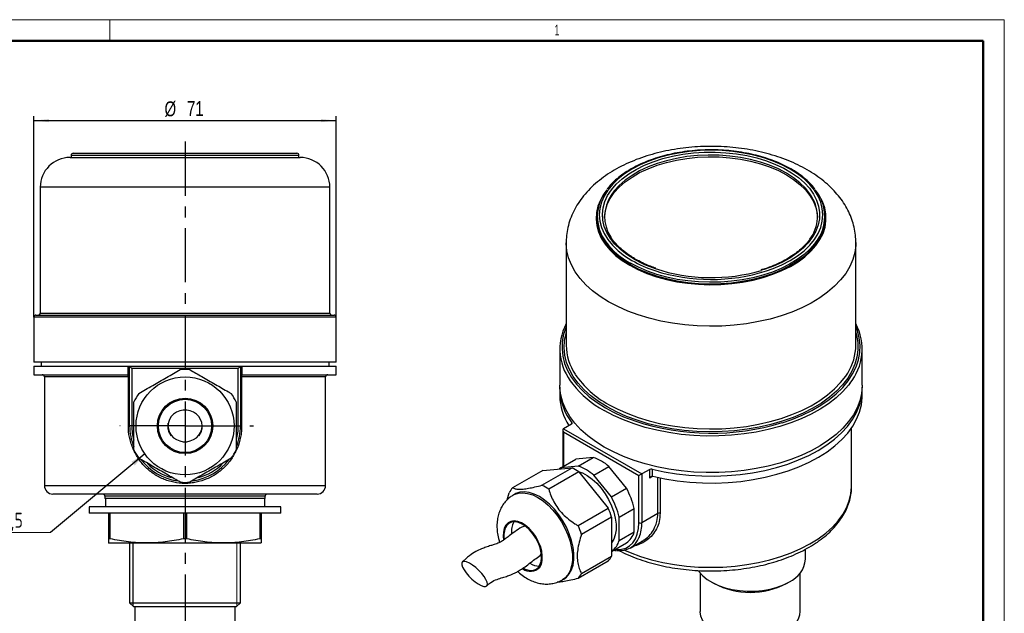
# Model space of a CAD drawing. Header units: millimetres. Extents: x 0 to 420, y 0 to 297.
# Tile 3 of 3: x 189 to 420, y 158 to 297. Entities that reach past the tile are written whole.
import ezdxf

# ---------------------------------------------------------------- set-up
doc = ezdxf.new("R2010")
doc.units = ezdxf.units.MM
doc.linetypes.add('CENTERX2', pattern=[20.32, 12.7, -2.54, 2.54, -2.54])
doc.layers.add('ОСЕВЫЕ', color=7, linetype='Continuous')
doc.layers.add('ОСНОВНОЙ', color=7, linetype='Continuous', lineweight=25)
doc.styles.add('SLDTEXTSTYLE2', font='TXT', dxfattribs={"width": 0.605})
doc.styles.add('SLDTEXTSTYLE4', font='TXT', dxfattribs={"width": 0.75})
doc.styles.add('SLDTEXTSTYLE5', font='TXT', dxfattribs={"width": 0.75, "bigfont": 'bigfont'})
doc.dimstyles.new('SLDDIMSTYLE0', dxfattribs={"dimtxt": 3.5, "dimasz": 3.556, "dimexe": 0, "dimexo": 0.0625, "dimgap": 0.875, "dimtad": 1, "dimdec": 0, "dimrnd": 1e-09, "dimzin": 12, "dimdsep": 46, "dimtxsty": 'SLDTEXTSTYLE4', "dimsah": 1, "dimcen": 0.09, "dimadec": 0, "dimazin": 3, "dimtfac": 1, "dimtdec": 0, "dimtofl": 0, "dimtmove": 0, "dimatfit": 3, "dimfxl": 0, "dimfrac": 2, "dimtolj": 1, "dimtzin": 12, "dimarcsym": 0})
doc.dimstyles.new('SLDDIMSTYLE1', dxfattribs={"dimtxt": 0.18, "dimasz": 3.556, "dimexe": 0, "dimexo": 0.0625, "dimgap": 0, "dimtad": 0, "dimtih": 1, "dimtoh": 1, "dimdec": 0, "dimrnd": 1e-09, "dimzin": 0, "dimdsep": 46, "dimtxsty": 'Standard', "dimsah": 1, "dimcen": 0.09, "dimadec": 0, "dimazin": 0, "dimtfac": 3.556, "dimtdec": 0, "dimtofl": 0, "dimtmove": 0, "dimatfit": 3, "dimfxl": 0, "dimfrac": 2, "dimtolj": 1, "dimtzin": 0, "dimarcsym": 0})

# ---------------------------------------------------------------- blocks, each defined once
blk = doc.blocks.new('_D_5')
at = {"layer": 'ОСЕВЫЕ'}
for p, q in [((192.18, 227.16), (192.18, 274.32)), ((192.18, 273.32), (263.18, 273.32)), ((263.18, 227.16), (263.18, 274.32))]:
    blk.add_line(p, q, dxfattribs=at)
for points in [[(192.18, 273.32), (195.73, 272.94), (195.73, 273.7)], [(263.18, 273.32), (259.62, 273.7), (259.62, 272.94)]]:
    blk.add_solid(points, dxfattribs=at)
at = {"layer": 'ОСЕВЫЕ', "char_height": 3.5, "attachment_point": 1, "style": 'SLDTEXTSTYLE4'}
for s, insert in [('%%c', (222.86, 277.83)), ('71', (228.14, 277.89))]:
    blk.add_mtext(s, dxfattribs=dict(at, insert=insert))
blk = doc.blocks.new('SW_NOTE_0_2')
at = {"color": 0, "linetype": 'Continuous', "lineweight": 0}
blk.add_line((-18.34, 0), (0, 0), dxfattribs=at)
at = {"color": 0, "linetype": 'Continuous', "lineweight": 0, "insert": (-18.72, 4.65), "char_height": 3.5, "attachment_point": 1, "style": 'SLDTEXTSTYLE5'}
blk.add_mtext('М20х1,5', dxfattribs=at)

msp = doc.modelspace()

# ---------------------------------------------------------------- linework, layer by layer
at = {"color": 7, "linetype": 'Continuous', "lineweight": 18}
for p, q in [((0, 297), (420, 297)), ((420, 297), (420, 0)), ((239.86, 159.34), (239.86, 174.16))]:
    msp.add_line(p, q, dxfattribs=at)
at = {"color": 7, "linetype": 'Continuous', "lineweight": 50}
for p, q in [((415, 292), (20, 292)), ((415, 5), (415, 292))]:
    msp.add_line(p, q, dxfattribs=at)
at = {"color": 7, "linetype": 'Continuous', "lineweight": 25}
for p, q in [((200.68, 264.66), (227.68, 264.66)), ((200.93, 265.16), (200.93, 264.66)), ((201.43, 265.66), (227.68, 265.66)), ((227.68, 265.66), (253.93, 265.66)), ((227.68, 264.66), (254.68, 264.66)), ((254.43, 264.66), (254.43, 265.16)), ((193.68, 257.66), (193.68, 228.16)), ((261.68, 228.16), (261.68, 257.66)), ((324.41, 250.8), (324.41, 250.39)), ((377.91, 250.39), (377.91, 250.8)), ((317.16, 244.67), (317.16, 220.59)), ((385.16, 220.59), (385.16, 244.67)), ((192.18, 227.16), (192.18, 216.66)), ((192.68, 227.66), (227.68, 227.66)), ((227.68, 227.66), (262.68, 227.66)), ((263.18, 216.66), (263.18, 227.16)), ((315.66, 219.77), (315.66, 211.2)), ((386.66, 211.2), (386.66, 219.77)), ((227.68, 216.66), (192.18, 216.66)), ((192.18, 215.66), (192.18, 213.66)), ((192.18, 215.66), (214.36, 215.66)), ((193.88, 216.66), (193.88, 215.66)), ((214.36, 213.63), (214.36, 215.66)), ((214.36, 215.66), (214.68, 215.66)), ((214.68, 201.66), (214.68, 215.66)), ((214.68, 215.66), (215.18, 215.16)), ((214.68, 215.66), (240.68, 215.66)), ((215.18, 215.16), (215.18, 201.66)), ((240.18, 215.16), (215.18, 215.16)), ((263.18, 216.66), (227.68, 216.66)), ((240.68, 215.66), (240.18, 215.16)), ((240.18, 201.66), (240.18, 215.16)), ((240.68, 215.66), (240.68, 201.66)), ((240.68, 215.66), (240.99, 215.66)), ((240.99, 215.66), (240.99, 213.63)), ((240.99, 215.66), (263.18, 215.66)), ((261.48, 215.66), (261.48, 216.66)), ((263.18, 213.66), (263.18, 215.66)), ((192.18, 213.66), (214.18, 213.66)), ((194.68, 213.16), (194.68, 187.66)), ((214.38, 201.66), (214.38, 213.16)), ((214.68, 213.16), (214.38, 213.16)), ((240.97, 213.16), (240.68, 213.16)), ((240.97, 213.16), (240.97, 201.66)), ((241.18, 213.66), (263.18, 213.66)), ((260.68, 187.66), (260.68, 213.16)), ((315.66, 210.38), (315.66, 208.75)), ((386.66, 208.75), (386.66, 210.38)), ((214.38, 201.66), (214.68, 201.66)), ((215.18, 201.66), (214.68, 201.66)), ((240.18, 201.66), (240.68, 201.66)), ((240.97, 201.66), (240.68, 201.66)), ((318.37, 202.06), (316.51, 200.99)), ((384.16, 187.52), (384.16, 201.19)), ((316.36, 200.67), (316.36, 192.13)), ((316.51, 200.99), (334.89, 190.38)), ((334.19, 189.97), (316.51, 200.17)), ((323.51, 194.26), (319.41, 193.89)), ((319.98, 192.21), (323.51, 194.26)), ((315.87, 191.85), (319.41, 193.89)), ((319.98, 192.21), (315.87, 191.85)), ((323.65, 190.1), (327.18, 192.14)), ((331.29, 187.03), (327.18, 192.14)), ((311.65, 191.21), (304.58, 187.12)), ((311.46, 187.74), (318.54, 191.82)), ((311.65, 191.21), (318.54, 191.82)), ((320.14, 190.9), (313.07, 186.81)), ((320.14, 190.9), (327.02, 182.34)), ((327.76, 184.99), (323.65, 190.1)), ((334.19, 178.95), (334.19, 189.97)), ((336.75, 191.45), (334.89, 190.38)), ((334.89, 190.38), (334.89, 178.95)), ((336.75, 189.41), (336.75, 191.45)), ((337.3, 191.51), (337.3, 189.85)), ((258.68, 185.66), (196.68, 185.66)), ((208.88, 185.16), (208.88, 184.66)), ((246.48, 184.66), (246.48, 185.16)), ((303.27, 184.28), (303.78, 185.98)), ((305.1, 185.64), (304.75, 185.44)), ((327.76, 184.99), (331.29, 187.03)), ((205.18, 182.66), (205.18, 181.16)), ((250.18, 182.66), (205.18, 182.66)), ((246.48, 184.66), (208.88, 184.66)), ((208.98, 184.66), (208.98, 182.66)), ((246.38, 182.66), (246.38, 184.66)), ((250.18, 181.16), (250.18, 182.66)), ((250.18, 181.16), (205.18, 181.16)), ((209.73, 181.16), (209.73, 175.16)), ((210.13, 175.16), (210.13, 181.16)), ((227.28, 181.16), (227.28, 175.16)), ((228.08, 175.16), (228.08, 181.16)), ((245.23, 181.16), (245.23, 175.16)), ((245.63, 175.16), (245.63, 181.16)), ((319.95, 178.25), (327.02, 182.34)), ((329.59, 180.26), (333.13, 182.3)), ((333.13, 176.82), (333.13, 182.3)), ((338.67, 181.13), (334.89, 178.95)), ((327.82, 180.27), (320.75, 176.19)), ((327.82, 180.27), (327.82, 171.09)), ((329.59, 174.78), (329.59, 180.26)), ((329.59, 174.78), (333.13, 176.82)), ((210.13, 175.16), (209.73, 175.16)), ((209.73, 174.18), (209.78, 174.16)), ((245.58, 174.16), (209.78, 174.16)), ((214.68, 174.16), (214.68, 160.16)), ((228.08, 175.16), (227.28, 175.16)), ((240.68, 160.16), (240.68, 174.16)), ((245.63, 175.16), (245.23, 175.16)), ((327.82, 172.21), (331.29, 174.21)), ((332.2, 172.99), (334.95, 174.58)), ((320.75, 167.01), (327.82, 171.09)), ((373.35, 170.37), (373.35, 172.74)), ((327.02, 169.95), (319.95, 165.87)), ((348.6, 167.16), (348.6, 158.12)), ((372.1, 158.12), (372.1, 167.16)), ((316.25, 165.52), (316.6, 165.72)), ((351.16, 165.06), (351.86, 164.65)), ((368.84, 164.65), (369.54, 165.06)), ((214.68, 160.16), (215.68, 159.16)), ((214.68, 160.16), (240.68, 160.16)), ((239.68, 159.16), (240.68, 160.16)), ((239.68, 159.16), (215.68, 159.16)), ((215.93, 159.16), (215.93, 145.16)), ((239.43, 145.16), (239.43, 159.16))]:
    msp.add_line(p, q, dxfattribs=at)
at = {"color": 8, "linetype": 'Continuous', "lineweight": 25}
for p, q in [((227.68, 265.16), (200.93, 265.16)), ((254.43, 265.16), (227.68, 265.16)), ((227.68, 257.66), (193.68, 257.66)), ((261.68, 257.66), (227.68, 257.66)), ((227.68, 227.16), (192.18, 227.16)), ((193.68, 228.16), (227.68, 228.16)), ((227.68, 228.16), (261.68, 228.16)), ((263.18, 227.16), (227.68, 227.16)), ((214.38, 213.16), (194.68, 213.16)), ((260.68, 213.16), (240.97, 213.16)), ((318.47, 202.15), (318.47, 202.38)), ((316.51, 200.17), (316.51, 192.22)), ((337.49, 189.83), (336.75, 189.41)), ((338.67, 181.13), (338.67, 189.56)), ((194.68, 187.66), (260.68, 187.66)), ((339.21, 189.45), (339.21, 181.19)), ((246.48, 185.16), (208.88, 185.16))]:
    msp.add_line(p, q, dxfattribs=at)
at = {"color": 8, "linetype": 'Continuous', "lineweight": 25, "flags": 128}
for points in [[(364.14, 238.04), (365.74, 238.61), (367.81, 239.49), (369.72, 240.49), (371.45, 241.59), (372.98, 242.79), (374.31, 244.06), (375.41, 245.41), (376.28, 246.81), (376.9, 248.25), (377.28, 249.72), (377.41, 251.21), (377.28, 252.69), (376.9, 254.16), (376.28, 255.61), (375.41, 257.01), (374.31, 258.35), (372.98, 259.63), (371.45, 260.82), (369.72, 261.92), (367.81, 262.92), (365.74, 263.81), (363.53, 264.57), (361.2, 265.21), (358.78, 265.71), (356.28, 266.07), (353.73, 266.29), (351.16, 266.36), (348.58, 266.29), (346.04, 266.07), (343.54, 265.71), (341.11, 265.21), (338.78, 264.57), (336.57, 263.81), (334.5, 262.92), (332.6, 261.92), (330.87, 260.82), (329.33, 259.63), (328.01, 258.35), (326.91, 257.01), (326.04, 255.61), (325.41, 254.16), (325.03, 252.69), (324.91, 251.21), (325.03, 249.72), (325.41, 248.25), (326.04, 246.81), (326.91, 245.41), (328.01, 244.06), (329.33, 242.79), (330.87, 241.59), (332.6, 240.49), (332.6, 240.49)], [(333.13, 240.8), (331.42, 241.89), (329.91, 243.07), (328.61, 244.33), (327.54, 245.66), (326.7, 247.04), (326.1, 248.47), (325.75, 249.92), (325.66, 251.39), (325.82, 252.85), (326.23, 254.3), (326.89, 255.72), (327.79, 257.09), (328.92, 258.41), (330.27, 259.65), (331.83, 260.81), (333.58, 261.87), (335.51, 262.83), (337.59, 263.67), (339.81, 264.39), (342.14, 264.98), (344.56, 265.43), (347.04, 265.73), (349.57, 265.9), (352.11, 265.92), (354.64, 265.79), (357.14, 265.52), (359.58, 265.1), (361.93, 264.55), (364.18, 263.86), (366.3, 263.05), (368.27, 262.12), (370.07, 261.08), (371.67, 259.95), (373.08, 258.73), (374.27, 257.43), (375.23, 256.07), (375.95, 254.66), (376.42, 253.22), (376.64, 251.76), (376.61, 250.29), (376.32, 248.83), (375.79, 247.4), (375.01, 246), (373.99, 244.65), (372.75, 243.37), (371.29, 242.17), (369.63, 241.06), (367.79, 240.05), (365.78, 239.15), (363.63, 238.37), (363.02, 238.18)], [(374.84, 255.42), (374.37, 256.15), (373.32, 257.48), (372.03, 258.74), (370.53, 259.92), (368.84, 261), (366.96, 261.98), (364.91, 262.85), (362.73, 263.59), (360.43, 264.2), (358.04, 264.67), (355.57, 265), (353.06, 265.19), (350.52, 265.23), (348, 265.11), (345.51, 264.86), (343.07, 264.45), (340.72, 263.91), (338.48, 263.24), (336.36, 262.43), (334.4, 261.51), (332.61, 260.47), (331.01, 259.34), (329.61, 258.12), (328.44, 256.82), (327.74, 255.85)], [(326.02, 256.08), (325.19, 254.67), (324.6, 253.2), (324.25, 251.71), (324.16, 250.2), (324.32, 248.7), (324.73, 247.21), (325.38, 245.75), (326.28, 244.34), (327.4, 242.98), (328.75, 241.69), (330.31, 240.48), (332.07, 239.37)], [(332.07, 239.37), (334, 238.36), (336.09, 237.46), (338.32, 236.68), (340.67, 236.03), (343.13, 235.51), (345.65, 235.13), (348.23, 234.9), (350.83, 234.8), (353.44, 234.86), (356.02, 235.06), (358.56, 235.4), (361.04, 235.88), (363.42, 236.5), (365.68, 237.25), (367.81, 238.12), (369.78, 239.11), (371.58, 240.2), (373.19, 241.38), (374.59, 242.65), (375.78, 243.99), (376.73, 245.39), (377.45, 246.84), (377.92, 248.32), (378.14, 249.83), (378.11, 251.33), (377.83, 252.83), (377.29, 254.3), (376.52, 255.74), (376.3, 256.08)], [(327.12, 230.8), (325.14, 232.04), (323.35, 233.38), (321.77, 234.8), (320.41, 236.29), (319.28, 237.85), (318.38, 239.46), (317.72, 241.1), (317.32, 242.78), (317.16, 244.46), (317.16, 244.66)], [(385.16, 244.67), (385.14, 244.04), (384.92, 242.36), (384.45, 240.69), (383.73, 239.05), (382.78, 237.46), (381.58, 235.91), (380.17, 234.44), (378.53, 233.04), (376.7, 231.72), (374.68, 230.5), (372.48, 229.39), (370.12, 228.38), (367.63, 227.5), (365.01, 226.75), (362.29, 226.13), (359.49, 225.64), (356.62, 225.3), (353.72, 225.1), (350.79, 225.05), (347.87, 225.14), (344.97, 225.37), (342.12, 225.75), (339.34, 226.27), (336.64, 226.93), (334.05, 227.71), (331.59, 228.62), (329.27, 229.65), (327.12, 230.8)], [(375.64, 244.57), (375.55, 244.46), (374.38, 243.13), (372.99, 241.87), (371.39, 240.7), (369.61, 239.62), (367.65, 238.64), (365.55, 237.78), (363.3, 237.04), (360.94, 236.43), (358.5, 235.95), (355.98, 235.61), (353.42, 235.41), (350.83, 235.36), (348.25, 235.45), (345.7, 235.68), (343.2, 236.06), (340.77, 236.57), (338.44, 237.21), (336.23, 237.98), (334.16, 238.88), (332.24, 239.88)], [(317.16, 224.97), (317.11, 224.85), (316.54, 223.17), (316.23, 221.46), (316.17, 219.75), (316.35, 218.04), (316.79, 216.34), (317.48, 214.67), (318.41, 213.04), (319.58, 211.47), (320.97, 209.95), (322.58, 208.51), (324.4, 207.15), (326.41, 205.89)], [(367.85, 202.42), (370.14, 203.2), (372.56, 204.19), (374.83, 205.3), (376.93, 206.51), (378.85, 207.82), (380.56, 209.22), (382.07, 210.7), (383.35, 212.25), (384.4, 213.85), (385.21, 215.5), (385.77, 217.19), (386.09, 218.89), (386.15, 220.61), (385.96, 222.32), (385.52, 224.01), (385.16, 224.97)], [(326.76, 206.1), (324.76, 207.36), (322.94, 208.72), (321.34, 210.16), (319.96, 211.67), (318.81, 213.25), (317.9, 214.89), (317.23, 216.56), (316.82, 218.25), (316.66, 219.96), (316.76, 221.68), (317.11, 223.38), (317.16, 223.56)], [(385.16, 223.56), (385.32, 222.95), (385.61, 221.25), (385.64, 219.54), (385.42, 217.83), (384.94, 216.14), (384.21, 214.47), (383.24, 212.85), (382.03, 211.29), (380.59, 209.79), (378.94, 208.37), (377.08, 207.03), (375.02, 205.8), (372.79, 204.66), (370.4, 203.65), (367.87, 202.75), (365.21, 201.99), (362.45, 201.36), (359.61, 200.87), (356.7, 200.52), (353.75, 200.32), (350.79, 200.26), (347.82, 200.35), (344.88, 200.59), (341.99, 200.98), (339.16, 201.5), (336.43, 202.17), (333.8, 202.97), (331.3, 203.89), (328.95, 204.94), (326.76, 206.1)], [(327.12, 206.71), (329.27, 205.57), (331.59, 204.54), (334.05, 203.62), (336.64, 202.84), (339.34, 202.18), (342.12, 201.66), (344.97, 201.29), (347.87, 201.05), (350.79, 200.96), (353.72, 201.01), (356.62, 201.21), (359.49, 201.56), (362.29, 202.04), (365.01, 202.66), (367.63, 203.41), (370.12, 204.3), (372.48, 205.3), (374.68, 206.41), (376.7, 207.63), (378.53, 208.95), (380.17, 210.35), (381.58, 211.83), (382.78, 213.37), (383.23, 214.07)], [(383.71, 211.59), (383.44, 211.24), (382.09, 209.71), (380.52, 208.25), (378.75, 206.87), (376.78, 205.59), (374.63, 204.4), (372.32, 203.32), (369.86, 202.35), (367.27, 201.51), (364.57, 200.8), (361.77, 200.21), (358.9, 199.77), (355.98, 199.47), (353.02, 199.3), (350.04, 199.29), (347.08, 199.41), (344.14, 199.68), (341.25, 200.09), (338.44, 200.64), (335.71, 201.32), (333.09, 202.13), (330.59, 203.06), (328.24, 204.12), (326.06, 205.28)], [(330.87, 172.49), (332.21, 171.92), (334.63, 171.03), (337.18, 170.26), (339.83, 169.62), (342.56, 169.12), (345.36, 168.76), (348.21, 168.54), (351.07, 168.47), (353.94, 168.53), (356.79, 168.75), (359.59, 169.1), (362.33, 169.59), (364.99, 170.22), (367.54, 170.98), (369.96, 171.86), (372.25, 172.86), (374.37, 173.98), (376.32, 175.19), (378.08, 176.5), (379.64, 177.89), (380.98, 179.36), (382.09, 180.88), (382.97, 182.46), (383.62, 184.08), (384.01, 185.72), (384.16, 187.37), (384.16, 187.52)], [(304.75, 185.43), (304.97, 185.55), (305.92, 185.88), (306.97, 185.97), (308.1, 185.83), (309.29, 185.46), (310.5, 184.87), (311.71, 184.06), (312.9, 183.07), (314.03, 181.9), (315.08, 180.59), (316.03, 179.17), (316.86, 177.66), (317.54, 176.11), (318.07, 174.54), (318.43, 172.99), (318.61, 171.5), (318.61, 170.09), (318.43, 168.81), (318.07, 167.68), (317.54, 166.72)], [(310.94, 168.48), (311.32, 169.22), (311.52, 170.11), (311.55, 171.13), (311.4, 172.25), (311.09, 173.4), (310.61, 174.56), (309.99, 175.68), (309.26, 176.71), (308.44, 177.61), (307.56, 178.35), (306.66, 178.9), (305.77, 179.25), (304.93, 179.37), (304.17, 179.26), (303.51, 178.93), (302.98, 178.39), (302.61, 177.65), (302.41, 176.76), (302.38, 175.74), (302.47, 174.9)], [(328.64, 172.68), (329.02, 172.64), (330.13, 172.7), (331.14, 172.99), (332.03, 173.51), (332.78, 174.24), (333.39, 175.17), (333.83, 176.28), (334.1, 177.55), (334.19, 178.95)], [(317.54, 166.72), (316.86, 165.95), (316.25, 165.52)]]:
    msp.add_lwpolyline(points, dxfattribs=at)
at = {"color": 7, "linetype": 'Continuous', "lineweight": 25, "flags": 128}
for points in [[(326.16, 250.59), (326.17, 250.76), (326.36, 252.21), (326.8, 253.65), (327.5, 255.06), (328.44, 256.42), (329.61, 257.71), (331.01, 258.93), (332.61, 260.07), (334.4, 261.1), (336.36, 262.02), (338.48, 262.83), (340.72, 263.5), (343.07, 264.05), (345.51, 264.45), (348, 264.71), (350.52, 264.82), (353.06, 264.78), (355.57, 264.6), (358.04, 264.27), (360.43, 263.79), (362.73, 263.18), (364.91, 262.44), (366.96, 261.58), (368.84, 260.6), (370.53, 259.51), (372.03, 258.33), (373.32, 257.07), (374.37, 255.74), (375.19, 254.36), (375.77, 252.94), (376.09, 251.49), (376.16, 250.59)], [(332.24, 239.47), (330.51, 240.58), (328.96, 241.77), (327.62, 243.05), (326.51, 244.39), (325.62, 245.8), (324.97, 247.24), (324.57, 248.71), (324.41, 250.2), (324.41, 250.39)], [(377.91, 250.39), (377.89, 249.83), (377.67, 248.34), (377.21, 246.88), (376.5, 245.44), (375.55, 244.05), (374.38, 242.72), (372.99, 241.46), (371.39, 240.29), (369.61, 239.21), (367.65, 238.23), (365.55, 237.37), (363.3, 236.63), (360.94, 236.02), (358.5, 235.54), (355.98, 235.2), (353.42, 235), (350.83, 234.95), (348.25, 235.04), (345.7, 235.27), (343.2, 235.65), (340.77, 236.16), (338.44, 236.8), (336.23, 237.58), (334.16, 238.47), (332.24, 239.47)], [(214.38, 213.16), (214.37, 213.26), (214.36, 213.36), (214.34, 213.44), (214.32, 213.52), (214.29, 213.58), (214.25, 213.63), (214.22, 213.65), (214.18, 213.66)], [(240.97, 213.16), (240.98, 213.26), (240.99, 213.36), (241.01, 213.44), (241.03, 213.52), (241.06, 213.58), (241.1, 213.63), (241.14, 213.65), (241.18, 213.66)], [(326.06, 196.7), (324.04, 197.97), (322.22, 199.32), (320.6, 200.76), (319.2, 202.28), (318.02, 203.85), (317.07, 205.48), (316.36, 207.15), (315.89, 208.84), (315.68, 210.55), (315.66, 211.2)], [(386.66, 211.2), (386.66, 210.98), (386.5, 209.27), (386.1, 207.57), (385.45, 205.89), (384.56, 204.25), (383.44, 202.67), (382.09, 201.14), (380.52, 199.68), (378.75, 198.3), (376.78, 197.01), (374.63, 195.82), (372.32, 194.74), (369.86, 193.78), (367.27, 192.94), (364.57, 192.22), (361.77, 191.64), (358.9, 191.2), (355.98, 190.89), (353.02, 190.73), (350.04, 190.71), (347.08, 190.84), (344.14, 191.11), (341.25, 191.52), (338.44, 192.06), (335.71, 192.75), (333.09, 193.56), (330.59, 194.49), (328.24, 195.54), (326.06, 196.7)], [(337.3, 191.51), (340.12, 190.9), (343.02, 190.43), (345.98, 190.11), (348.97, 189.92), (351.98, 189.89), (354.98, 190.01), (357.96, 190.27), (360.89, 190.67), (363.75, 191.22), (366.51, 191.9), (369.17, 192.72), (371.7, 193.67), (374.08, 194.73), (376.29, 195.91), (378.33, 197.19), (380.17, 198.57), (381.79, 200.03), (383.2, 201.56), (384.38, 203.16), (385.32, 204.81), (386.02, 206.5), (386.46, 208.22), (386.65, 209.96), (386.65, 210.79)], [(337.49, 189.83), (340.31, 189.23), (343.2, 188.77), (346.16, 188.46), (349.15, 188.29), (352.15, 188.26), (355.15, 188.38), (358.12, 188.65), (361.04, 189.06), (363.88, 189.61), (366.64, 190.3), (369.29, 191.13), (371.8, 192.07), (374.17, 193.14), (376.37, 194.32), (378.4, 195.6), (380.22, 196.98), (381.84, 198.44), (383.24, 199.98), (384.41, 201.57), (385.34, 203.22), (386.03, 204.91), (386.47, 206.63), (386.65, 208.36), (386.66, 208.75)], [(223.68, 201.66), (223.76, 200.89), (224.02, 200.15), (224.44, 199.48), (225, 198.9), (225.68, 198.44), (226.44, 198.12), (227.26, 197.96), (228.09, 197.96), (228.91, 198.12), (229.68, 198.44), (230.35, 198.9), (230.91, 199.48), (231.33, 200.15), (231.59, 200.89), (231.68, 201.66), (231.59, 202.44), (231.33, 203.18), (230.91, 203.85), (230.35, 204.43), (229.68, 204.89), (228.91, 205.2), (228.09, 205.36), (227.26, 205.36), (226.44, 205.2), (225.68, 204.89), (225, 204.43), (224.44, 203.85), (224.02, 203.18), (223.76, 202.44), (223.68, 201.66)], [(318.47, 202.38), (318.5, 202.34), (318.51, 202.3), (318.51, 202.25), (318.5, 202.21), (318.48, 202.17), (318.45, 202.13), (318.42, 202.1), (318.37, 202.06)], [(315.87, 191.85), (315.56, 191.62), (315.47, 191.55)], [(320.11, 190.92), (320.96, 190.61), (322.1, 190), (323.23, 189.19), (324.32, 188.19), (325.35, 187.04), (326.28, 185.75), (327.11, 184.37), (327.79, 182.92), (328.32, 181.45), (328.68, 180), (328.86, 178.6), (328.86, 177.28), (328.68, 176.09), (328.32, 175.05), (327.82, 174.24)], [(316.6, 165.72), (317.21, 166.16), (317.89, 166.92), (318.42, 167.88), (318.78, 169.01), (318.96, 170.3), (318.96, 171.7), (318.78, 173.19), (318.42, 174.74), (317.89, 176.31), (317.21, 177.86), (316.38, 179.37), (315.43, 180.79), (314.38, 182.1), (313.25, 183.27), (312.06, 184.27), (310.85, 185.07), (309.64, 185.67), (308.46, 186.04), (307.32, 186.18), (306.27, 186.08), (305.32, 185.76), (305.1, 185.64)], [(307.11, 168.25), (307.56, 168.03), (308.43, 167.77), (309.24, 167.75), (309.95, 167.95), (310.55, 168.38), (310.99, 169.02), (311.28, 169.83), (311.38, 170.8), (311.31, 171.87), (311.05, 173.01), (310.63, 174.16), (310.06, 175.29), (309.36, 176.33), (308.57, 177.26), (307.71, 178.04), (306.81, 178.62), (305.93, 178.99), (305.08, 179.14), (304.32, 179.05), (303.66, 178.73), (303.14, 178.2), (303.14, 178.2)], [(307.62, 178.1), (307.22, 178.09), (306.72, 177.92)], [(310.74, 170.99), (311.02, 171.22), (311.33, 171.67)], [(292.82, 168.54), (293.17, 167.88), (293.67, 167.16), (294.3, 166.42), (295.01, 165.72), (295.76, 165.09), (296.51, 164.57), (297.2, 164.2), (297.79, 164), (298.25, 163.98), (298.55, 164.15), (298.66, 164.49), (298.58, 164.98), (298.32, 165.59), (297.9, 166.28), (297.33, 167.02), (296.65, 167.74), (295.91, 168.42), (295.16, 168.99), (294.43, 169.44), (293.79, 169.73), (293.26, 169.84), (292.88, 169.76), (292.67, 169.51), (292.65, 169.09), (292.82, 168.54)], [(348.21, 167.68), (348.38, 167.44), (349.21, 166.5), (350.25, 165.65), (351.48, 164.88), (352.89, 164.22), (354.45, 163.68), (356.12, 163.27), (357.87, 163), (359.67, 162.87), (361.48, 162.89), (363.27, 163.06), (365.01, 163.36), (366.65, 163.8), (368.17, 164.37), (369.54, 165.06)], [(368.66, 153.32), (367.36, 152.68), (365.91, 152.15), (364.35, 151.74), (362.69, 151.47), (360.99, 151.35), (359.28, 151.37), (357.59, 151.53), (355.95, 151.83), (354.41, 152.27), (353, 152.83), (351.74, 153.5), (350.67, 154.27), (349.8, 155.13), (349.16, 156.05), (348.76, 157.01), (348.6, 158), (348.6, 158.12)]]:
    msp.add_lwpolyline(points, dxfattribs=at)
at = {"color": 7, "linetype": 'Continuous', "lineweight": 25}
for radius in [11.5, 6.5, 6.25]:
    msp.add_circle((227.68, 201.66), radius, dxfattribs=at)
for centre, radius, start, end in [((200.68, 257.66), 7, 90, 180), ((201.43, 265.16), 0.5, 90, 180), ((253.93, 265.16), 0.5, 0, 90), ((254.68, 257.66), 7, 0, 90), ((334.24, 250.81), 9.79, 140.1516, 217.3387), ((368.05, 250.8), 9.81, 320.5891, 39.7114), ((335.11, 250.8), 8.93, 145.622, 212.7923), ((367.18, 250.78), 8.95, 323.5919, 31.1983), ((351.16, 279.07), 43.04, 252.1445, 287.5582), ((351.18, 278.23), 41.77, 251.6833, 286.4713), ((192.68, 227.16), 0.5, 90, 180), ((193.18, 228.16), 0.5, 270, 0), ((262.18, 228.16), 0.5, 180, 270), ((262.68, 227.16), 0.5, 0, 90), ((328.53, 219.72), 12.84, 152.402, 220.0991), ((373.8, 219.72), 12.82, 320.6308, 27.6091), ((329.84, 220.79), 12.68, 180.9049, 213.6294), ((372.73, 220.72), 12.43, 327.64, 359.3786), ((194.18, 213.16), 0.5, 0, 90), ((214.18, 213.16), 0.5, 0, 67.9757), ((227.68, 201.66), 13.25, 85.0876, 94.9124), ((241.18, 213.16), 0.5, 112.0243, 180), ((261.18, 213.16), 0.5, 90, 180), ((329.12, 210.61), 13.46, 179.2468, 217.7034), ((227.68, 201.66), 13.25, 145.0876, 154.9124), ((227.68, 201.66), 13.25, 25.0876, 34.9124), ((328.88, 208.95), 13.23, 180.9027, 213.0745), ((227.68, 201.66), 13, 180, 202.2945), ((227.68, 201.66), 13, 338.1883, 0), ((351.18, 257.17), 57.23, 251.7542, 286.9374), ((227.68, 201.66), 13.25, 205.0876, 214.9124), ((227.68, 201.66), 13.25, 325.0876, 334.9124), ((320.07, 184.05), 10.77, 48.6576, 71.3478), ((227.68, 201.66), 13, 217.6487, 261.7161), ((227.68, 201.66), 13, 278.1055, 322.2865), ((316.53, 182.01), 10.77, 48.6576, 71.3478), ((313.12, 180.58), 12.48, 55.7454, 64.26), ((337.11, 190.76), 0.78, 75.682, 117.1375), ((196.68, 187.66), 2, 180, 270), ((227.68, 201.66), 13.25, 265.0876, 274.9124), ((258.68, 187.66), 2, 270, 0), ((306.04, 176.5), 12.48, 55.7454, 64.26), ((208.38, 185.16), 0.5, 0, 90), ((246.98, 185.16), 0.5, 90, 180), ((308.52, 183.5), 5.35, 137.4038, 152.3948), ((311.67, 176.02), 18.42, 13.2882, 29.1231), ((315.2, 178.06), 18.42, 13.2882, 29.1231), ((307.5, 173.57), 21.4, 18.235, 24.1764), ((339.03, 180.43), 0.778, 76.677, 117.1745), ((307.1, 175.92), 4.58, 150.1451, 191.1387), ((308.81, 176.98), 4.51, 151.4521, 188.0313), ((300.43, 169.49), 21.4, 18.235, 24.1764), ((334.54, 179.63), 0.769, 242.6097, 297.3903), ((328.58, 178.06), 4.71, 305.1081, 344.6905), ((325.03, 176.03), 4.73, 306.219, 344.6458), ((329.79, 177.18), 4.8, 261.3164, 339.6466), ((323.08, 173.57), 5.35, 317.4038, 332.3948), ((310.83, 172.75), 3.99, 236.6831, 270.2562), ((366.88, 170.99), 6.5, 294.1883, 354.4916), ((316.01, 169.49), 5.35, 317.4038, 332.3948), ((360.35, 180.92), 18.34, 242.4426, 297.552), ((366.29, 158.66), 5.83, 293.9438, 354.7361)]:
    msp.add_arc(centre, radius, start, end, dxfattribs=at)
at = {"color": 8, "linetype": 'Continuous', "lineweight": 25}
for centre, radius, start, end in [((340.66, 255.49), 17.74, 216.7773, 241.6532), ((347.32, 266.4), 29.8, 240.3851, 251.702), ((347.37, 265.85), 28.82, 240.3735, 251.1321), ((338, 226.68), 22.75, 214.6085, 241.4075), ((337.72, 226.61), 24.31, 218.5701, 241.3205), ((345.83, 239.98), 39.23, 240.3257, 251.3112), ((227.68, 201.66), 12.5, 180, 195.517), ((227.68, 201.66), 12.5, 345.093, 0), ((227.68, 201.66), 12.5, 225.0621, 254.9802), ((227.68, 201.66), 12.5, 284.404, 315.4413), ((325.94, 178.75), 8.96, 338.7839, 1.2557), ((308.76, 170.48), 2.96, 232.2885, 317.6421)]:
    msp.add_arc(centre, radius, start, end, dxfattribs=at)
at = {"color": 7, "linetype": 'Continuous', "lineweight": 25}
for centre, major_axis, ratio, start_param, end_param in [((316.86, 200.38), (-0.354, 0.612), 0.577335, 6.283145, 7.853941), ((334.54, 190.17), (0.5, 0.289), 0.00007, 0.785358, 2.356154), ((337.11, 189.2), (0.354, 0.612), 0.577335, 0.384437, 1.570837)]:
    msp.add_ellipse(centre, major_axis=major_axis, ratio=ratio, start_param=start_param, end_param=end_param, dxfattribs=at)
for points, knots in [([(385.15, 244.67), (385.13, 245.26), (385.1, 246.47), (384.78, 248.3), (384.25, 250.13), (383.51, 251.91), (382.56, 253.64), (381.4, 255.3), (380.04, 256.9), (378.48, 258.41), (376.73, 259.84), (374.79, 261.17), (372.68, 262.38), (370.43, 263.47), (368.05, 264.43), (365.56, 265.26), (362.98, 265.94), (360.34, 266.49), (357.64, 266.89), (354.91, 267.15), (352.15, 267.28), (349.39, 267.26), (346.63, 267.09), (343.91, 266.79), (341.23, 266.35), (338.6, 265.76), (336.04, 265.04), (333.58, 264.17), (331.21, 263.17), (328.97, 262.02), (326.86, 260.74), (324.91, 259.32), (323.14, 257.78), (321.58, 256.12), (320.23, 254.37), (319.13, 252.55), (318.26, 250.67), (317.64, 248.76), (317.28, 246.83), (317.13, 245.46), (317.17, 244.74), (317.17, 244.65)], [0, 0, 0, 0, 0.021911, 0.045459, 0.069059, 0.092881, 0.11708, 0.141781, 0.167063, 0.19294, 0.21936, 0.246208, 0.273338, 0.300611, 0.3279, 0.355137, 0.382295, 0.409371, 0.436374, 0.463322, 0.490235, 0.517139, 0.544057, 0.571009, 0.598021, 0.625119, 0.652328, 0.679667, 0.707148, 0.734768, 0.762497, 0.790244, 0.817865, 0.845183, 0.872016, 0.898225, 0.923749, 0.948619, 0.972931, 0.996828, 1, 1, 1, 1]), ([(375.52, 257.25), (375.42, 257.39), (375.01, 257.97), (374.07, 258.93), (372.72, 260.13), (371.16, 261.24), (369.44, 262.27), (367.57, 263.2), (365.56, 264.03), (363.43, 264.74), (361.2, 265.34), (358.89, 265.81), (356.51, 266.16), (354.09, 266.38), (351.64, 266.47), (349.19, 266.43), (346.75, 266.26), (344.35, 265.96), (342.01, 265.54), (339.74, 264.99), (337.57, 264.32), (335.51, 263.54), (333.59, 262.65), (331.8, 261.66), (330.18, 260.57), (328.74, 259.4), (327.6, 258.3), (327.04, 257.56), (326.81, 257.27)], [0, 0, 0, 0, 0.0122013, 0.0520495, 0.0920137, 0.1320483, 0.1721167, 0.212192, 0.2522586, 0.2923114, 0.3323492, 0.3723731, 0.4123856, 0.4523898, 0.4923891, 0.5323871, 0.5723872, 0.6123921, 0.6524058, 0.6924317, 0.7324736, 0.7725346, 0.8126167, 0.8527203, 0.8928423, 0.9329725, 0.9730864, 1, 1, 1, 1]), ([(333.38, 240.82), (333.09, 240.99), (332.26, 241.49), (331.01, 242.37), (329.7, 243.48), (328.6, 244.66), (327.89, 245.55), (327.62, 246.05), (327.57, 246.13)], [0, 0, 0, 0, 0.111326, 0.323318, 0.535315, 0.747377, 0.959697, 1, 1, 1, 1]), ([(374.43, 245.64), (374.42, 245.62), (374.15, 245.17), (373.44, 244.34), (372.28, 243.17), (370.91, 242.07), (369.37, 241.05), (367.67, 240.11), (365.82, 239.27), (364.21, 238.65), (363.19, 238.36), (362.87, 238.26)], [0, 0, 0, 0, 0.007687, 0.141564, 0.274946, 0.408035, 0.540987, 0.673901, 0.806821, 0.939781, 1, 1, 1, 1]), ([(338.23, 238.66), (337.79, 238.81), (336.67, 239.19), (335.04, 239.92), (333.92, 240.52), (333.38, 240.82)], [0, 0, 0, 0, 0.250088, 0.632863, 1, 1, 1, 1]), ([(216.81, 209.25), (217.34, 209.55), (218.4, 210.17), (220.05, 211.12), (221.72, 212.08), (223.36, 213.03), (224.99, 213.97), (226.02, 214.56), (226.54, 214.87)], [0, 0, 0, 0, 0.171208, 0.345582, 0.502778, 0.664853, 0.830722, 1, 1, 1, 1]), ([(228.81, 214.87), (229.27, 214.6), (230.19, 214.07), (231.66, 213.22), (233.21, 212.32), (234.81, 211.4), (236.37, 210.5), (237.6, 209.79), (238.31, 209.38), (238.54, 209.25)], [0, 0, 0, 0, 0.149249, 0.298329, 0.453212, 0.612625, 0.767495, 0.925668, 1, 1, 1, 1]), ([(215.68, 196.05), (215.68, 196.66), (215.68, 197.88), (215.68, 199.79), (215.68, 201.72), (215.68, 203.61), (215.68, 205.49), (215.68, 206.68), (215.68, 207.28)], [0, 0, 0, 0, 0.1712084, 0.3455817, 0.5027778, 0.6648534, 0.8307219, 1, 1, 1, 1]), ([(239.68, 207.28), (239.68, 206.67), (239.68, 205.44), (239.68, 203.54), (239.68, 201.61), (239.68, 199.72), (239.68, 197.84), (239.68, 196.65), (239.68, 196.05)], [0, 0, 0, 0, 0.171208, 0.345582, 0.502778, 0.664853, 0.830722, 1, 1, 1, 1]), ([(240.97, 201.66), (240.97, 201.22), (240.95, 200.77), (240.87, 199.89), (240.8, 199.44), (240.54, 198.13), (240.29, 197.3), (239.79, 196.09), (239.61, 195.69), (239.2, 194.92), (238.98, 194.54), (238.26, 193.44), (237.72, 192.77), (236.81, 191.84), (236.49, 191.54), (235.82, 190.98), (235.47, 190.72), (234.4, 189.98), (233.64, 189.56), (232.01, 188.87), (231.17, 188.61), (229.87, 188.34), (229.44, 188.28), (228.55, 188.19), (228.1, 188.16), (226.77, 188.17), (225.9, 188.25), (224.6, 188.52), (224.17, 188.63), (223.32, 188.9), (222.91, 189.05), (221.71, 189.57), (220.95, 189.98), (219.5, 190.98), (218.84, 191.54), (217.93, 192.46), (217.65, 192.79), (217.1, 193.47), (216.84, 193.82), (216.13, 194.92), (215.72, 195.69), (215.22, 196.9), (215.08, 197.32), (214.82, 198.17), (214.72, 198.6), (214.46, 199.89), (214.38, 200.77), (214.38, 201.66)], [0, 0, 0, 0, 0.03125, 0.03125, 0.0625, 0.0625, 0.125, 0.125, 0.15625, 0.15625, 0.1875, 0.1875, 0.25, 0.25, 0.28125, 0.28125, 0.3125, 0.3125, 0.375, 0.375, 0.4375, 0.4375, 0.46875, 0.46875, 0.5, 0.5, 0.5625, 0.5625, 0.59375, 0.59375, 0.625, 0.625, 0.6875, 0.6875, 0.75, 0.75, 0.78125, 0.78125, 0.8125, 0.8125, 0.875, 0.875, 0.90625, 0.90625, 0.9375, 0.9375, 1, 1, 1, 1]), ([(223.68, 202.17), (223.68, 202.19), (223.68, 202.24), (223.68, 202.06), (223.68, 201.8), (223.68, 201.66)], [0, 0, 0, 0, 0.207961, 0.59323, 1, 1, 1, 1]), ([(223.68, 201.5), (223.68, 201.38), (223.68, 201.09), (223.68, 200.83), (223.68, 200.9), (223.68, 200.9)], [0, 0, 0, 0, 0.39756, 0.965431, 1, 1, 1, 1]), ([(231.68, 200.9), (231.68, 200.9), (231.68, 200.83), (231.68, 201.09), (231.68, 201.38), (231.68, 201.5)], [0, 0, 0, 0, 0.034569, 0.60244, 1, 1, 1, 1]), ([(223.68, 201.08), (223.7, 200.87), (223.73, 200.57), (224, 199.99), (224.27, 199.57), (224.4, 199.37)], [0, 0, 0, 0, 0.521904, 0.771537, 1, 1, 1, 1]), ([(230.95, 199.37), (231.08, 199.57), (231.35, 199.99), (231.62, 200.57), (231.65, 200.87), (231.68, 201.08)], [0, 0, 0, 0, 0.228463, 0.478096, 1, 1, 1, 1]), ([(226.54, 188.46), (226.08, 188.73), (225.16, 189.26), (223.69, 190.11), (222.14, 191.01), (220.55, 191.92), (218.98, 192.83), (217.75, 193.54), (217.04, 193.95), (216.81, 194.08)], [0, 0, 0, 0, 0.149249, 0.298329, 0.453212, 0.612625, 0.767495, 0.925668, 1, 1, 1, 1]), ([(238.54, 194.08), (238.01, 193.78), (236.95, 193.16), (235.3, 192.21), (233.63, 191.25), (231.99, 190.3), (230.36, 189.36), (229.33, 188.76), (228.81, 188.46)], [0, 0, 0, 0, 0.1712084, 0.3455817, 0.5027778, 0.6648534, 0.8307219, 1, 1, 1, 1]), ([(304.58, 187.12), (304.76, 187.05), (305.13, 186.89), (305.95, 186.79), (307.01, 186.83), (308.29, 187.01), (309.8, 187.31), (310.9, 187.6), (311.46, 187.74)], [0, 0, 0, 0, 0.171208, 0.345582, 0.502778, 0.664853, 0.830722, 1, 1, 1, 1]), ([(329.54, 172.44), (329.71, 172.34), (330.55, 171.88), (332.21, 171.15), (334.51, 170.27), (336.93, 169.51), (339.44, 168.87), (342.03, 168.36), (344.67, 167.98), (347.36, 167.73), (350.08, 167.61), (352.8, 167.62), (355.51, 167.77), (358.19, 168.05), (360.83, 168.46), (363.4, 168.99), (365.89, 169.66), (368.29, 170.44), (370.57, 171.34), (372.72, 172.36), (374.73, 173.49), (376.59, 174.71), (378.27, 176.04), (379.76, 177.45), (381.05, 178.95), (382.13, 180.51), (382.99, 182.12), (383.62, 183.77), (384.01, 185.44), (384.17, 186.67), (384.14, 187.34), (384.14, 187.44)], [0, 0, 0, 0, 0.009292, 0.045977, 0.082634, 0.119252, 0.155832, 0.192375, 0.228888, 0.265379, 0.301856, 0.338328, 0.374805, 0.411291, 0.447798, 0.484335, 0.520909, 0.557531, 0.594205, 0.630938, 0.667725, 0.704558, 0.741403, 0.778202, 0.814874, 0.851317, 0.887422, 0.92311, 0.958362, 0.993242, 1, 1, 1, 1]), ([(304.76, 185.41), (304.49, 185.26), (303.87, 184.9), (303.04, 184.11), (302.27, 183.14), (301.67, 182.05), (301.24, 180.86), (300.97, 179.57), (300.87, 178.19), (300.96, 176.74), (301.18, 175.43), (301.43, 174.62), (301.53, 174.31)], [0, 0, 0, 0, 0.073017, 0.173886, 0.273631, 0.373831, 0.476085, 0.581918, 0.692427, 0.807677, 0.926343, 1, 1, 1, 1]), ([(313.07, 186.81), (313.22, 186.31), (313.53, 185.31), (314.23, 183.8), (315.15, 182.33), (316.33, 180.96), (317.7, 179.75), (318.93, 178.87), (319.7, 178.4), (319.95, 178.25)], [0, 0, 0, 0, 0.149257, 0.298347, 0.455513, 0.612616, 0.769029, 0.925663, 1, 1, 1, 1]), ([(334.93, 174.62), (335.18, 174.75), (335.91, 175.15), (336.9, 176.16), (337.69, 177.17), (337.93, 177.85), (337.98, 177.99)], [0, 0, 0, 0, 0.1840125, 0.546509, 0.9082882, 1, 1, 1, 1]), ([(306.72, 177.92), (306.17, 177.56), (305.18, 176.92), (303.9, 175.91), (302.95, 175.19), (302.24, 174.7), (301.74, 174.4), (301.31, 174.2), (300.81, 174), (300.19, 173.79), (299.35, 173.54), (298.35, 173.22), (297.18, 172.78), (295.88, 172.15), (294.34, 171.17), (293.32, 170.21), (292.77, 169.69)], [0, 0, 0, 0, 0.1184061, 0.2100869, 0.2785595, 0.3265351, 0.3658436, 0.3979707, 0.4363207, 0.4823773, 0.5414022, 0.6193243, 0.6921774, 0.7788436, 0.8810356, 1, 1, 1, 1]), ([(320.75, 176.19), (320.56, 175.58), (320.17, 174.35), (319.82, 172.59), (319.7, 170.95), (319.83, 169.48), (320.18, 168.15), (320.56, 167.39), (320.75, 167.01)], [0, 0, 0, 0, 0.171208, 0.345582, 0.502778, 0.664853, 0.830722, 1, 1, 1, 1]), ([(209.73, 175.16), (209.73, 174.97), (209.73, 174.67), (209.73, 174.41), (209.73, 174.23), (209.73, 174.2), (209.73, 174.19)], [0, 0, 0, 0, 0.349524, 0.524812, 0.70029, 1, 1, 1, 1]), ([(227.28, 175.16), (225.85, 174.86), (224.42, 174.61), (221.56, 174.27), (218.7, 174.09), (215.84, 174.27), (212.98, 174.61), (211.55, 174.86), (210.13, 175.16)], [0, 0, 0, 0, 0.25, 0.25, 0.5, 0.75, 0.75, 1, 1, 1, 1]), ([(245.23, 175.16), (243.8, 174.86), (242.37, 174.61), (239.51, 174.27), (236.65, 174.09), (233.79, 174.27), (230.93, 174.61), (229.5, 174.86), (228.08, 175.16)], [0, 0, 0, 0, 0.25, 0.25, 0.5, 0.75, 0.75, 1, 1, 1, 1]), ([(245.63, 174.19), (245.63, 174.19), (245.63, 174.15), (245.63, 174.29), (245.63, 174.6), (245.63, 174.98), (245.63, 175.16)], [0, 0, 0, 0, 0.021717, 0.344722, 0.671817, 1, 1, 1, 1]), ([(328.34, 172.5), (328.5, 172.45), (328.69, 172.4), (328.86, 172.4), (328.87, 172.39)], [0, 0, 0, 0, 0.9090068, 1, 1, 1, 1]), ([(298.52, 164.12), (298.84, 164.42), (299.64, 165.16), (300.85, 165.65), (302.13, 166.03), (303.36, 166.42), (304.33, 166.79), (305.17, 167.17), (306, 167.61), (306.97, 168.23), (308.17, 169.1), (309.45, 170.13), (310.32, 170.71), (310.74, 171)], [0, 0, 0, 0, 0.088891, 0.221153, 0.337549, 0.427827, 0.508533, 0.562438, 0.61506, 0.691882, 0.789491, 0.898834, 1, 1, 1, 1]), ([(305.79, 167.51), (305.91, 167.38), (306.43, 166.87), (307.41, 166.17), (308.69, 165.44), (309.96, 164.93), (311.24, 164.62), (312.51, 164.51), (313.75, 164.6), (314.96, 164.91), (315.8, 165.23), (316.2, 165.5), (316.24, 165.52)], [0, 0, 0, 0, 0.04464, 0.181903, 0.307243, 0.428436, 0.544661, 0.656578, 0.765375, 0.872234, 0.987833, 1, 1, 1, 1]), ([(319.95, 165.87), (319.38, 165.72), (318.24, 165.43), (316.73, 165.13), (315.64, 164.97), (315.17, 164.96), (315.02, 164.96)], [0, 0, 0, 0, 0.29757, 0.600641, 0.873857, 1, 1, 1, 1])]:
    msp.add_open_spline(points, degree=3, knots=knots, dxfattribs=at)
for points in [[(214.18, 213.66), (214.24, 213.66), (214.3, 213.65), (214.36, 213.63)], [(240.99, 213.63), (241.05, 213.65), (241.11, 213.66), (241.18, 213.66)], [(337.3, 189.85), (337.36, 189.85), (337.42, 189.85), (337.49, 189.83)]]:
    msp.add_open_spline(points, degree=3, dxfattribs=at)
at = {"color": 8, "linetype": 'Continuous', "lineweight": 25}
for points, knots in [([(339.21, 181.19), (339.16, 180.53), (339.08, 179.23), (338.41, 177.5), (337.45, 176.03), (336.21, 174.84), (334.79, 174.02), (333.74, 173.59), (333.17, 173.54), (333.13, 173.53)], [0, 0, 0, 0, 0.175019, 0.34294, 0.510932, 0.673465, 0.836005, 0.987695, 1, 1, 1, 1]), ([(337.98, 177.99), (338.16, 178.4), (338.58, 179.37), (338.64, 180.48), (338.67, 181.13)], [0, 0, 0, 0, 0.424581, 1, 1, 1, 1])]:
    msp.add_open_spline(points, degree=3, knots=knots, dxfattribs=at)
at = {"layer": 'ОСЕВЫЕ', "linetype": 'CENTERX2'}
for p, q in [((227.68, 268.38), (227.68, 87.28)), ((227.68, 201.66), (212.34, 201.66)), ((227.68, 201.66), (243.72, 201.66))]:
    msp.add_line(p, q, dxfattribs=at)
at = {"layer": 'ОСЕВЫЕ'}
msp.add_line((215.49, 159.34), (215.49, 174.16), dxfattribs=at)
at = {"layer": 'ОСНОВНОЙ', "linetype": 'Continuous', "lineweight": 18}
for p, q in [((210, 292), (210, 297)), ((20, 292), (415, 292)), ((217.5, 292), (217.5, 292)), ((415, 292), (415, 5))]:
    msp.add_line(p, q, dxfattribs=at)

# ---------------------------------------------------------------- block references
at = {"color": 7, "linetype": 'Continuous', "lineweight": 0}
msp.add_blockref('SW_NOTE_0_2', (196.09, 176.62), dxfattribs=at)

# ---------------------------------------------------------------- texts
at = {"layer": 'ОСНОВНОЙ', "insert": (314.98, 295.82), "char_height": 2.5, "attachment_point": 2, "style": 'SLDTEXTSTYLE2'}
msp.add_mtext('1', dxfattribs=at)

# ---------------------------------------------------------------- dimensions: what is measured, and where the dimension line sits
at = {"layer": 'ОСЕВЫЕ'}
dim = msp.add_linear_dim(base=(263.18, 273.32), p1=(192.18, 227.16), p2=(263.18, 227.16), text='%%c<>', dimstyle='SLDDIMSTYLE0', dxfattribs=at)
dim.commit()
dim.dimension.update_dxf_attribs({"geometry": '_D_5', "text_midpoint": (228.08, 273.32), "dimtype": 160})

# ---------------------------------------------------------------- leaders
at = {"color": 7, "linetype": 'Continuous', "lineweight": 0}
msp.add_leader([(218.23, 195.1), (196.09, 176.62)], dimstyle='SLDDIMSTYLE1', dxfattribs=at)

doc.saveas('drawing.dxf')
